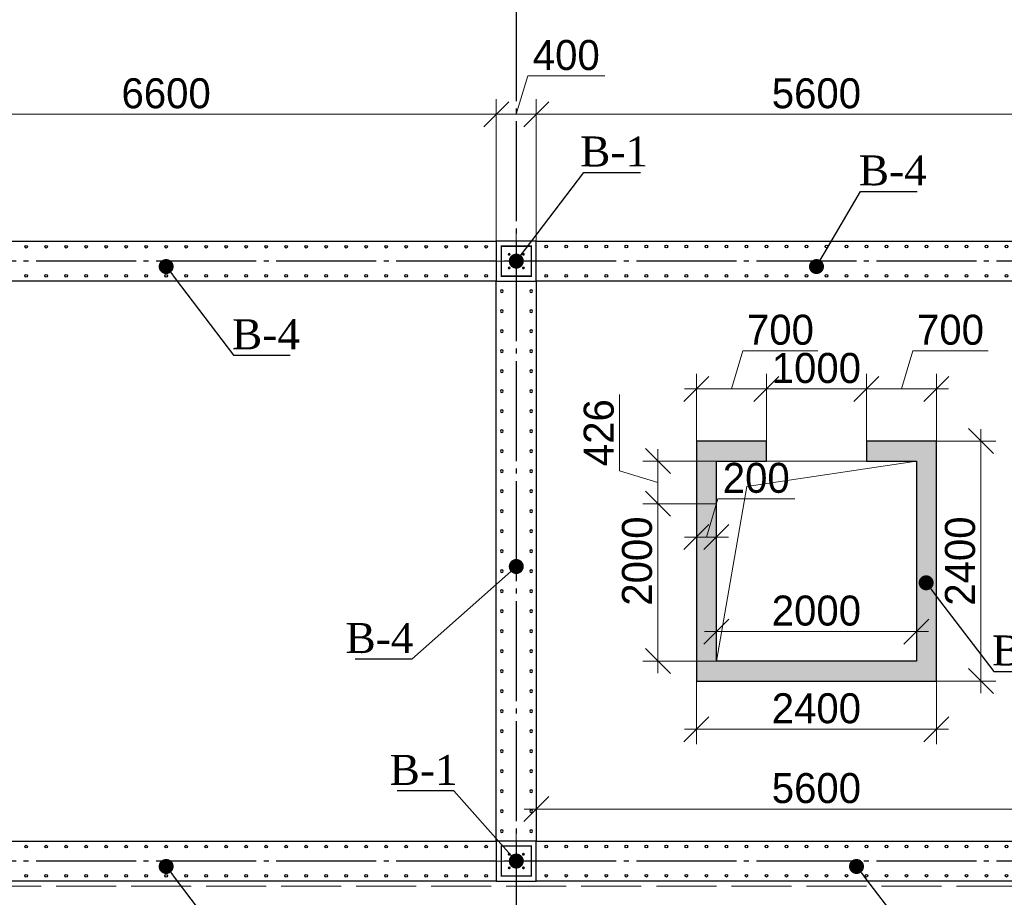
# Model space of a CAD drawing. Header units: millimetres. Extents: x -33345 to 4712671, y -3392 to 121473.
# Tile 175 of 256: x 933500 to 943343, y 70236 to 79013. Entities that reach past the tile are written whole.
import ezdxf
from ezdxf import colors
from ezdxf.entities.mleader import LeaderData, LeaderLine
from ezdxf.math import Vec2, Vec3

# ---------------------------------------------------------------- set-up
doc = ezdxf.new("R2010")
doc.units = ezdxf.units.MM
for name, pattern in [('ACAD_ISO02W100', [15, 12, -3]), ('CENTER2', [28.575, 19.05, -3.175, 3.175, -3.175]), ('ГОСТ 2.303 5', [24, 20, -1.5, 1, -1.5])]:
    doc.linetypes.add(name, pattern=pattern)
for name, color, linetype in [('00-Axes', 1, 'CENTER2'), ('HA', 9, 'Continuous'), ('Штриховка', 7, 'Continuous')]:
    doc.layers.add(name, color=color, linetype=linetype)
for name, color, linetype, lineweight in [('A _Devor rtt', 176, 'Continuous', 30), ('doors', 250, 'Continuous', 5), ('армирование', 150, 'Continuous', 50)]:
    doc.layers.add(name, color=color, linetype=linetype, lineweight=lineweight)
doc.styles.add('RUS text aehalf', font='aehalf.shx', dxfattribs={"width": 0.7, "oblique": 15})
doc.styles.add('Times New Roman', font='times.ttf')
doc.styles.add('X-U-RW-01$0$StyleROMANS', font='GOTHIC.TTF')
doc.dimstyles.new('RUS м100', dxfattribs={"dimscale": 0, "dimtxt": 250, "dimasz": 100, "dimexe": 100, "dimexo": 0, "dimgap": 70, "dimtad": 1, "dimdec": 0, "dimdsep": 46, "dimtxsty": 'RUS text aehalf', "dimblk": 'OBLIQUE', "dimcen": 0.09, "dimdle": 100, "dimclrd": 256, "dimclre": 256, "dimclrt": 256, "dimadec": 1, "dimazin": 2, "dimtfac": 1, "dimtdec": 0, "dimtofl": 0, "dimtmove": 0, "dimatfit": 3, "dimldrblk": 'OBLIQUE', "dimfxl": 300, "dimtolj": 1, "dimtzin": 0, "dimlwd": -1, "dimlwe": -1, "dimarcsym": 0})

# ---------------------------------------------------------------- blocks, each defined once
blk = doc.blocks.new('gfffggfsre')
at = {"layer": '00-Axes', "color": 251, "linetype": 'ГОСТ 2.303 5', "ltscale": 50, "true_color": 0x636466}
for points in [[(13727, 16269.4), (13727, -5825.8)], [(13727, 16269.4), (13727, -5825.8)], [(42327, 10069.4), (-21034.5, 10069.4)], [(42327, 4069.4), (-21034.5, 4069.4)]]:
    blk.add_lwpolyline(points, dxfattribs=at)
blk = doc.blocks.new('column')
at = {"lineweight": 0}
for points in [[(-68.3, 56, -1), (-68.3, 86, -1)], [(68.3, 56, 1), (68.3, 86, 1)], [(-68.3, -56, 1), (-68.3, -86, 1)], [(68.3, -56, -1), (68.3, -86, -1)]]:
    blk.add_hatch(color=0, dxfattribs=at).paths.add_polyline_path(points)
at = {"color": 0, "lineweight": 0}
for p, q in [((0, 300), (0, -300)), ((300, 0), (-300, 0))]:
    blk.add_line(p, q, dxfattribs=at)
at = {"lineweight": 30}
blk.add_lwpolyline([(-200, 200), (200, 200), (200, -200), (-200, -200)], close=True, dxfattribs=at)
at = {"color": 0, "lineweight": 0, "const_width": 15}
blk.add_lwpolyline([(150, -150), (150, 150), (-150, 150), (-150, -150)], close=True, dxfattribs=at)
blk = doc.blocks.new('_Dot')
at = {"color": 0, "linetype": 'ByBlock', "lineweight": -2}
blk.add_line((-0.5, 0), (-1, 0), dxfattribs=at)
at = {"color": 0, "linetype": 'ByBlock', "const_width": 0.5}
blk.add_lwpolyline([(-0.25, 0, 1), (0.25, 0, 1)], format="xyb", close=True, dxfattribs=at)
blk = doc.blocks.new('*U1105')
at = {"layer": 'армирование', "color": 1, "lineweight": 30, "ltscale": 4}
for centre in [(0, 146.2), (0, -146.2)]:
    blk.add_circle(centre, 13.5, dxfattribs=at)
blk = doc.blocks.new('*U1106')
at = {"color": 0, "linetype": 'ByBlock', "lineweight": -2, "transparency": 16777216}
for p in [(0, 0), (200, 0), (400, 0), (600, 0), (800, 0), (1000, 0), (1200, 0), (1400, 0), (1600, 0), (1800, 0), (2000, 0), (2200, 0), (2400, 0), (2600, 0), (2800, 0), (3000, 0), (3200, 0), (3400, 0), (3600, 0), (3800, 0), (4000, 0), (4200, 0), (4400, 0), (4600, 0), (4800, 0), (5000, 0), (5200, 0), (5400, 0)]:
    blk.add_blockref('*U1105', p, dxfattribs=at)
blk = doc.blocks.new('*U1109')
at = {"layer": 'армирование', "color": 1, "lineweight": 30, "ltscale": 4}
for centre in [(0, 146.2), (0, -146.2)]:
    blk.add_circle(centre, 13.5, dxfattribs=at)
blk = doc.blocks.new('*U1110')
at = {"color": 0, "linetype": 'ByBlock', "lineweight": -2, "transparency": 16777216}
for p in [(0, 0), (200, 0), (400, 0), (600, 0), (800, 0), (1000, 0), (1200, 0), (1400, 0), (1600, 0), (1800, 0), (2000, 0), (2200, 0), (2400, 0), (2600, 0), (2800, 0), (3000, 0), (3200, 0), (3400, 0), (3600, 0), (3800, 0), (4000, 0), (4200, 0), (4400, 0), (4600, 0), (4800, 0), (5000, 0), (5200, 0), (5400, 0)]:
    blk.add_blockref('*U1109', p, dxfattribs=at)
blk = doc.blocks.new('*U1111')
at = {"layer": 'армирование', "color": 1, "lineweight": 30, "ltscale": 4}
for centre in [(0, 146.2), (0, -146.2)]:
    blk.add_circle(centre, 13.5, dxfattribs=at)
blk = doc.blocks.new('*U1112')
at = {"color": 0, "linetype": 'ByBlock', "lineweight": -2, "transparency": 16777216}
for p in [(0, 0), (200, 0), (400, 0), (600, 0), (800, 0), (1000, 0), (1200, 0), (1400, 0), (1600, 0), (1800, 0), (2000, 0), (2200, 0), (2400, 0), (2600, 0), (2800, 0), (3000, 0), (3200, 0), (3400, 0), (3600, 0), (3800, 0), (4000, 0), (4200, 0), (4400, 0), (4600, 0), (4800, 0), (5000, 0), (5200, 0), (5400, 0), (5600, 0), (5800, 0), (6000, 0), (6200, 0), (6400, 0)]:
    blk.add_blockref('*U1111', p, dxfattribs=at)
blk = doc.blocks.new('*U1113')
at = {"layer": 'армирование', "color": 1, "lineweight": 30, "ltscale": 4}
for centre in [(0, 146.2), (0, -146.2)]:
    blk.add_circle(centre, 13.5, dxfattribs=at)
blk = doc.blocks.new('*U1114')
at = {"color": 0, "linetype": 'ByBlock', "lineweight": -2, "transparency": 16777216}
for p in [(0, 0), (200, 0), (400, 0), (600, 0), (800, 0), (1000, 0), (1200, 0), (1400, 0), (1600, 0), (1800, 0), (2000, 0), (2200, 0), (2400, 0), (2600, 0), (2800, 0), (3000, 0), (3200, 0), (3400, 0), (3600, 0), (3800, 0), (4000, 0), (4200, 0), (4400, 0), (4600, 0), (4800, 0), (5000, 0), (5200, 0), (5400, 0), (5600, 0), (5800, 0), (6000, 0), (6200, 0), (6400, 0)]:
    blk.add_blockref('*U1113', p, dxfattribs=at)
blk = doc.blocks.new('_Oblique')
at = {"color": 0, "linetype": 'ByBlock', "lineweight": -2}
blk.add_line((-0.5, -0.5), (0.5, 0.5), dxfattribs=at)
blk = doc.blocks.new('*D1261')
at = {"layer": 'Defpoints', "color": 0, "ltscale": 100, "transparency": 16777216}
for p in [(940264.5, 72398.1), (942664.5, 72398.1), (942664.5, 71916.7)]:
    blk.add_point(p, dxfattribs=at)
at = {"layer": 'doors', "ltscale": 100, "transparency": 16777216}
for p, q in [((940264.5, 72398.1), (940264.5, 71766.7)), ((942664.5, 72398.1), (942664.5, 71766.7)), ((940144.5, 71916.7), (942784.5, 71916.7))]:
    blk.add_line(p, q, dxfattribs=at)
at = {"layer": 'doors', "ltscale": 100, "transparency": 16777216, "xscale": 250, "yscale": 250, "zscale": 250, "rotation": 180}
blk.add_blockref('_Oblique', (940264.5, 71916.7), dxfattribs=at)
at = {"layer": 'doors', "ltscale": 100, "transparency": 16777216, "xscale": 250, "yscale": 250, "zscale": 250}
blk.add_blockref('_Oblique', (942664.5, 71916.7), dxfattribs=at)
at = {"layer": 'doors', "lineweight": 13, "ltscale": 100, "transparency": 16777216, "insert": (941464.5, 72124.2), "char_height": 300, "attachment_point": 5, "style": 'X-U-RW-01$0$StyleROMANS'}
blk.add_mtext('\\A1;2400', dxfattribs=at)
blk = doc.blocks.new('*D2821')
at = {"layer": 'Defpoints', "color": 0, "ltscale": 100, "transparency": 16777216}
for p in [(940964.5, 75320), (940264.5, 74798.1), (940964.5, 74798.1)]:
    blk.add_point(p, dxfattribs=at)
at = {"layer": 'doors', "ltscale": 100, "transparency": 16777216}
for p, q in [((940614.5, 75320), (940729.3, 75702.5)), ((940729.3, 75702.5), (941480.3, 75702.5)), ((940264.5, 74798.1), (940264.5, 75470)), ((940964.5, 74798.1), (940964.5, 75470)), ((940144.5, 75320), (941084.5, 75320))]:
    blk.add_line(p, q, dxfattribs=at)
at = {"layer": 'doors', "ltscale": 100, "transparency": 16777216, "xscale": 250, "yscale": 250, "zscale": 250, "rotation": 180}
blk.add_blockref('_Oblique', (940264.5, 75320), dxfattribs=at)
at = {"layer": 'doors', "ltscale": 100, "transparency": 16777216, "xscale": 250, "yscale": 250, "zscale": 250}
blk.add_blockref('_Oblique', (940964.5, 75320), dxfattribs=at)
at = {"layer": 'doors', "lineweight": 13, "ltscale": 100, "transparency": 16777216, "insert": (941104.8, 75910.1), "char_height": 300, "attachment_point": 5, "style": 'X-U-RW-01$0$StyleROMANS'}
blk.add_mtext('\\A1;700', dxfattribs=at)
blk = doc.blocks.new('*D2822')
at = {"layer": 'Defpoints', "color": 0, "ltscale": 100, "transparency": 16777216}
for p in [(941964.5, 75320), (940964.5, 74798.1), (941964.5, 74798.1)]:
    blk.add_point(p, dxfattribs=at)
at = {"layer": 'doors', "ltscale": 100, "transparency": 16777216}
for p, q in [((940964.5, 74798.1), (940964.5, 75470)), ((941964.5, 74798.1), (941964.5, 75470)), ((940844.5, 75320), (942084.5, 75320))]:
    blk.add_line(p, q, dxfattribs=at)
at = {"layer": 'doors', "ltscale": 100, "transparency": 16777216, "xscale": 250, "yscale": 250, "zscale": 250, "rotation": 180}
blk.add_blockref('_Oblique', (940964.5, 75320), dxfattribs=at)
at = {"layer": 'doors', "ltscale": 100, "transparency": 16777216, "xscale": 250, "yscale": 250, "zscale": 250}
blk.add_blockref('_Oblique', (941964.5, 75320), dxfattribs=at)
at = {"layer": 'doors', "lineweight": 13, "ltscale": 100, "transparency": 16777216, "insert": (941464.5, 75527.5), "char_height": 300, "attachment_point": 5, "style": 'X-U-RW-01$0$StyleROMANS'}
blk.add_mtext('\\A1;1000', dxfattribs=at)
blk = doc.blocks.new('*D2823')
at = {"layer": 'Defpoints', "color": 0, "ltscale": 100, "transparency": 16777216}
for p in [(942664.5, 75320), (941964.5, 74798.1), (942664.5, 74798.1)]:
    blk.add_point(p, dxfattribs=at)
at = {"layer": 'doors', "ltscale": 100, "transparency": 16777216}
for p, q in [((942314.5, 75320), (942429.3, 75702.5)), ((942429.3, 75702.5), (943180.3, 75702.5)), ((941964.5, 74798.1), (941964.5, 75470)), ((942664.5, 74798.1), (942664.5, 75470)), ((941844.5, 75320), (942784.5, 75320))]:
    blk.add_line(p, q, dxfattribs=at)
at = {"layer": 'doors', "ltscale": 100, "transparency": 16777216, "xscale": 250, "yscale": 250, "zscale": 250, "rotation": 180}
blk.add_blockref('_Oblique', (941964.5, 75320), dxfattribs=at)
at = {"layer": 'doors', "ltscale": 100, "transparency": 16777216, "xscale": 250, "yscale": 250, "zscale": 250}
blk.add_blockref('_Oblique', (942664.5, 75320), dxfattribs=at)
at = {"layer": 'doors', "lineweight": 13, "ltscale": 100, "transparency": 16777216, "insert": (942804.8, 75910.1), "char_height": 300, "attachment_point": 5, "style": 'X-U-RW-01$0$StyleROMANS'}
blk.add_mtext('\\A1;700', dxfattribs=at)
blk = doc.blocks.new('*D2824')
at = {"layer": 'Defpoints', "color": 0, "ltscale": 100, "transparency": 16777216}
for p in [(940464.5, 74598.1), (939880.4, 72598.1), (940464.5, 72598.1)]:
    blk.add_point(p, dxfattribs=at)
at = {"layer": 'doors', "ltscale": 100, "transparency": 16777216}
for p, q in [((939880.4, 74718.1), (939880.4, 72478.1)), ((940464.5, 74598.1), (939730.4, 74598.1)), ((940464.5, 72598.1), (939730.4, 72598.1))]:
    blk.add_line(p, q, dxfattribs=at)
at = {"layer": 'doors', "ltscale": 100, "transparency": 16777216, "xscale": 250, "yscale": 250, "zscale": 250}
for p, rotation in [((939880.4, 74598.1), 90), ((939880.4, 72598.1), 270)]:
    blk.add_blockref('_Oblique', p, dxfattribs=dict(at, rotation=rotation))
at = {"layer": 'doors', "lineweight": 13, "ltscale": 100, "transparency": 16777216, "insert": (939672.8, 73598.1), "char_height": 300, "attachment_point": 5, "rotation": 90, "style": 'X-U-RW-01$0$StyleROMANS'}
blk.add_mtext('\\A1;2000', dxfattribs=at)
blk = doc.blocks.new('*D1262')
at = {"layer": 'Defpoints', "color": 0, "ltscale": 100, "transparency": 16777216}
for p in [(942664.5, 74798.1), (942664.5, 72398.1), (943109.5, 72398.1)]:
    blk.add_point(p, dxfattribs=at)
at = {"layer": 'doors', "ltscale": 100, "transparency": 16777216}
for p, q in [((943109.5, 74918.1), (943109.5, 72278.1)), ((942664.5, 74798.1), (943259.5, 74798.1)), ((942664.5, 72398.1), (943259.5, 72398.1))]:
    blk.add_line(p, q, dxfattribs=at)
at = {"layer": 'doors', "ltscale": 100, "transparency": 16777216, "xscale": 250, "yscale": 250, "zscale": 250}
for p, rotation in [((943109.5, 74798.1), 90), ((943109.5, 72398.1), 270)]:
    blk.add_blockref('_Oblique', p, dxfattribs=dict(at, rotation=rotation))
at = {"layer": 'doors', "lineweight": 13, "ltscale": 100, "transparency": 16777216, "insert": (942902, 73598.1), "char_height": 300, "attachment_point": 5, "rotation": 90, "style": 'X-U-RW-01$0$StyleROMANS'}
blk.add_mtext('\\A1;2400', dxfattribs=at)
blk = doc.blocks.new('*D2825')
at = {"layer": 'Defpoints', "color": 0, "ltscale": 100, "transparency": 16777216}
for p in [(940464.5, 73273.2), (942464.5, 73273.2), (942464.5, 72893.8)]:
    blk.add_point(p, dxfattribs=at)
at = {"layer": 'doors', "ltscale": 100, "transparency": 16777216}
for p, q in [((940464.5, 73273.2), (940464.5, 72743.8)), ((942464.5, 73273.2), (942464.5, 72743.8)), ((940344.5, 72893.8), (942584.5, 72893.8))]:
    blk.add_line(p, q, dxfattribs=at)
at = {"layer": 'doors', "ltscale": 100, "transparency": 16777216, "xscale": 250, "yscale": 250, "zscale": 250, "rotation": 180}
blk.add_blockref('_Oblique', (940464.5, 72893.8), dxfattribs=at)
at = {"layer": 'doors', "ltscale": 100, "transparency": 16777216, "xscale": 250, "yscale": 250, "zscale": 250}
blk.add_blockref('_Oblique', (942464.5, 72893.8), dxfattribs=at)
at = {"layer": 'doors', "lineweight": 13, "ltscale": 100, "transparency": 16777216, "insert": (941464.5, 73101.3), "char_height": 300, "attachment_point": 5, "style": 'X-U-RW-01$0$StyleROMANS'}
blk.add_mtext('\\A1;2000', dxfattribs=at)
blk = doc.blocks.new('*D1263')
at = {"layer": 'Defpoints', "color": 0, "ltscale": 100, "transparency": 16777216}
for p in [(944264.5, 71118.7), (938664.5, 70798.1), (944264.5, 70798.1)]:
    blk.add_point(p, dxfattribs=at)
at = {"layer": 'doors', "ltscale": 100, "transparency": 16777216}
for p, q in [((938664.5, 70798.1), (938664.5, 71268.7)), ((944264.5, 70798.1), (944264.5, 71268.7)), ((938544.5, 71118.7), (944384.5, 71118.7))]:
    blk.add_line(p, q, dxfattribs=at)
at = {"layer": 'doors', "ltscale": 100, "transparency": 16777216, "xscale": 250, "yscale": 250, "zscale": 250, "rotation": 180}
blk.add_blockref('_Oblique', (938664.5, 71118.7), dxfattribs=at)
at = {"layer": 'doors', "ltscale": 100, "transparency": 16777216, "xscale": 250, "yscale": 250, "zscale": 250}
blk.add_blockref('_Oblique', (944264.5, 71118.7), dxfattribs=at)
at = {"layer": 'doors', "lineweight": 13, "ltscale": 100, "transparency": 16777216, "insert": (941464.5, 71326.2), "char_height": 300, "attachment_point": 5, "style": 'X-U-RW-01$0$StyleROMANS'}
blk.add_mtext('\\A1;5600', dxfattribs=at)
blk = doc.blocks.new('*D2831')
at = {"layer": 'Defpoints', "color": 0, "ltscale": 100, "transparency": 16777216}
for p in [(940464.5, 73838.6), (940264.5, 73734.3), (940464.5, 73734.3)]:
    blk.add_point(p, dxfattribs=at)
at = {"layer": 'doors', "ltscale": 100, "transparency": 16777216}
for p, q in [((940364.5, 73838.6), (940479.3, 74221.1)), ((940479.3, 74221.1), (941247.8, 74221.1)), ((940264.5, 73734.3), (940264.5, 73988.6)), ((940464.5, 73734.3), (940464.5, 73988.6)), ((940144.5, 73838.6), (940584.5, 73838.6))]:
    blk.add_line(p, q, dxfattribs=at)
at = {"layer": 'doors', "ltscale": 100, "transparency": 16777216, "xscale": 250, "yscale": 250, "zscale": 250, "rotation": 180}
blk.add_blockref('_Oblique', (940264.5, 73838.6), dxfattribs=at)
at = {"layer": 'doors', "ltscale": 100, "transparency": 16777216, "xscale": 250, "yscale": 250, "zscale": 250}
blk.add_blockref('_Oblique', (940464.5, 73838.6), dxfattribs=at)
at = {"layer": 'doors', "lineweight": 13, "ltscale": 100, "transparency": 16777216, "insert": (940863.5, 74428.7), "char_height": 300, "attachment_point": 5, "style": 'X-U-RW-01$0$StyleROMANS'}
blk.add_mtext('\\A1;200', dxfattribs=at)
blk = doc.blocks.new('*D2850')
at = {"layer": 'Defpoints', "color": 0, "ltscale": 100, "transparency": 16777216}
for p in [(938264.5, 78067.3), (931664.5, 76798.1), (938264.5, 76798.1)]:
    blk.add_point(p, dxfattribs=at)
at = {"layer": 'doors', "ltscale": 100, "transparency": 16777216}
for p, q in [((931664.5, 76798.1), (931664.5, 78217.3)), ((938264.5, 76798.1), (938264.5, 78217.3)), ((931544.5, 78067.3), (938384.5, 78067.3))]:
    blk.add_line(p, q, dxfattribs=at)
at = {"layer": 'doors', "ltscale": 100, "transparency": 16777216, "xscale": 250, "yscale": 250, "zscale": 250, "rotation": 180}
blk.add_blockref('_Oblique', (931664.5, 78067.3), dxfattribs=at)
at = {"layer": 'doors', "ltscale": 100, "transparency": 16777216, "xscale": 250, "yscale": 250, "zscale": 250}
blk.add_blockref('_Oblique', (938264.5, 78067.3), dxfattribs=at)
at = {"layer": 'doors', "lineweight": 13, "ltscale": 100, "transparency": 16777216, "insert": (934964.5, 78274.9), "char_height": 300, "attachment_point": 5, "style": 'X-U-RW-01$0$StyleROMANS'}
blk.add_mtext('\\A1;6600', dxfattribs=at)
blk = doc.blocks.new('*D2851')
at = {"layer": 'Defpoints', "color": 0, "ltscale": 100, "transparency": 16777216}
for p in [(938664.5, 78067.3), (938264.5, 76798.1), (938664.5, 76798.1)]:
    blk.add_point(p, dxfattribs=at)
at = {"layer": 'doors', "ltscale": 100, "transparency": 16777216}
for p, q in [((938464.5, 78067.3), (938579.3, 78449.9)), ((938579.3, 78449.9), (939349.6, 78449.9)), ((938264.5, 76798.1), (938264.5, 78217.3)), ((938664.5, 76798.1), (938664.5, 78217.3)), ((938144.5, 78067.3), (938784.5, 78067.3))]:
    blk.add_line(p, q, dxfattribs=at)
at = {"layer": 'doors', "ltscale": 100, "transparency": 16777216, "xscale": 250, "yscale": 250, "zscale": 250, "rotation": 180}
blk.add_blockref('_Oblique', (938264.5, 78067.3), dxfattribs=at)
at = {"layer": 'doors', "ltscale": 100, "transparency": 16777216, "xscale": 250, "yscale": 250, "zscale": 250}
blk.add_blockref('_Oblique', (938664.5, 78067.3), dxfattribs=at)
at = {"layer": 'doors', "lineweight": 13, "ltscale": 100, "transparency": 16777216, "insert": (938964.5, 78657.4), "char_height": 300, "attachment_point": 5, "style": 'X-U-RW-01$0$StyleROMANS'}
blk.add_mtext('\\A1;400', dxfattribs=at)
blk = doc.blocks.new('*D2852')
at = {"layer": 'Defpoints', "color": 0, "ltscale": 100, "transparency": 16777216}
for p in [(944264.5, 78067.3), (938664.5, 76798.1), (944264.5, 76798.1)]:
    blk.add_point(p, dxfattribs=at)
at = {"layer": 'doors', "ltscale": 100, "transparency": 16777216}
for p, q in [((938664.5, 76798.1), (938664.5, 78217.3)), ((944264.5, 76798.1), (944264.5, 78217.3)), ((938544.5, 78067.3), (944384.5, 78067.3))]:
    blk.add_line(p, q, dxfattribs=at)
at = {"layer": 'doors', "ltscale": 100, "transparency": 16777216, "xscale": 250, "yscale": 250, "zscale": 250, "rotation": 180}
blk.add_blockref('_Oblique', (938664.5, 78067.3), dxfattribs=at)
at = {"layer": 'doors', "ltscale": 100, "transparency": 16777216, "xscale": 250, "yscale": 250, "zscale": 250}
blk.add_blockref('_Oblique', (944264.5, 78067.3), dxfattribs=at)
at = {"layer": 'doors', "lineweight": 13, "ltscale": 100, "transparency": 16777216, "insert": (941464.5, 78274.9), "char_height": 300, "attachment_point": 5, "style": 'X-U-RW-01$0$StyleROMANS'}
blk.add_mtext('\\A1;5600', dxfattribs=at)
blk = doc.blocks.new('*U1115')
at = {"layer": 'армирование', "color": 1, "lineweight": 30, "ltscale": 4}
for centre in [(0, 146.2), (0, -146.2)]:
    blk.add_circle(centre, 13.5, dxfattribs=at)
blk = doc.blocks.new('*U1116')
at = {"color": 0, "linetype": 'ByBlock', "lineweight": -2, "transparency": 16777216}
for p in [(0, 0), (200, 0), (400, 0), (600, 0), (800, 0), (1000, 0), (1200, 0), (1400, 0), (1600, 0), (1800, 0), (2000, 0), (2200, 0), (2400, 0), (2600, 0), (2800, 0), (3000, 0), (3200, 0), (3400, 0), (3600, 0), (3800, 0), (4000, 0), (4200, 0), (4400, 0), (4600, 0), (4800, 0), (5000, 0), (5200, 0), (5400, 0)]:
    blk.add_blockref('*U1115', p, dxfattribs=at)
blk = doc.blocks.new('*D2957')
at = {"layer": 'Defpoints', "color": 0, "ltscale": 100, "transparency": 16777216}
for p in [(940464.5, 74598.1), (939880.4, 74171.9), (940464.5, 74171.9)]:
    blk.add_point(p, dxfattribs=at)
at = {"layer": 'doors', "ltscale": 100, "transparency": 16777216}
for p, q in [((939497.8, 74499.8), (939497.8, 75265.2)), ((939880.4, 74718.1), (939880.4, 74051.9)), ((940464.5, 74598.1), (939730.4, 74598.1)), ((939880.4, 74385), (939497.8, 74499.8)), ((940464.5, 74171.9), (939730.4, 74171.9))]:
    blk.add_line(p, q, dxfattribs=at)
at = {"layer": 'doors', "ltscale": 100, "transparency": 16777216, "xscale": 250, "yscale": 250, "zscale": 250}
for p, rotation in [((939880.4, 74598.1), 90), ((939880.4, 74171.9), 270)]:
    blk.add_blockref('_Oblique', p, dxfattribs=dict(at, rotation=rotation))
at = {"layer": 'doors', "lineweight": 13, "ltscale": 100, "transparency": 16777216, "insert": (939290.3, 74882.5), "char_height": 300, "attachment_point": 5, "rotation": 90, "style": 'X-U-RW-01$0$StyleROMANS'}
blk.add_mtext('\\A1;426', dxfattribs=at)

msp = doc.modelspace()

# ---------------------------------------------------------------- hatches: boundary and pattern name
at = {"layer": 'Штриховка', "lineweight": 13, "ltscale": 100, "true_color": 0x991b1e}
h = msp.add_hatch(dxfattribs=at)
h.set_pattern_fill('AR-SAND', color=244, scale=2)
h.set_pattern_definition([(37.5, (44817632.49, -22640276.79), (-3.20006259, 97.88264747), [0, -77.216, 0, -86.36, 0, -82.55]), (7.5, (44817632.49, -22640276.79), (89.90465663, 143.3650201), [0, -41.656, 0, -69.596, 0, -26.67]), (327.5, (44817570.005, -22640276.79), (158.19847405, 0.28743694), [0, -25.4, 0, -91.44, 0, -119.38]), (317.5, (44817570, -22640276.79), (152.7112905, 44.58586465), [0, -12.7, 0, -59.944, 0, -68.58])])
h.paths.add_polyline_path([(929464.523, 74598.107), (927464.523, 74598.107), (927464.523, 74098.107), (927264.523, 74098.107), (927264.523, 74798.107), (929664.523, 74798.107), (929664.523, 72398.107), (927264.523, 72398.107), (927264.523, 73098.107), (927464.523, 73098.107), (927464.523, 72598.107), (929464.523, 72598.107)])
h.paths.add_polyline_path([(940464.523, 72598.107), (940464.523, 74598.107), (940964.523, 74598.107), (940964.523, 74798.107), (940264.523, 74798.107), (940264.523, 72398.107), (942664.523, 72398.107), (942664.523, 74798.107), (941964.523, 74798.107), (941964.523, 74598.107), (942464.523, 74598.107), (942464.523, 72598.107)])

# ---------------------------------------------------------------- linework, layer by layer
at = {"color": 5, "linetype": 'ACAD_ISO02W100', "lineweight": 15, "ltscale": 50}
msp.add_lwpolyline([(906864.523, 70348.107), (906864.523, 83198.107), (967464.523, 83198.107), (967464.523, 70348.107)], close=True, dxfattribs=at)
at = {"color": 0, "lineweight": 13, "ltscale": 100}
msp.add_lwpolyline([(940464.523, 74598.107), (942464.523, 74598.107), (942464.523, 72598.107), (940464.523, 72598.107)], close=True, dxfattribs=at)
msp.add_lwpolyline([(942464.523, 74598.107), (940770.452, 74343.377), (940464.523, 72598.107)], dxfattribs=at)
at = {"layer": 'A _Devor rtt', "color": 192, "lineweight": 30, "ltscale": 10}
msp.add_lwpolyline([(940464.523, 72598.107), (940464.523, 74598.107), (940964.523, 74598.107), (940964.523, 74798.107), (940264.523, 74798.107), (940264.523, 72398.107), (942664.523, 72398.107), (942664.523, 74798.107), (941964.523, 74798.107), (941964.523, 74598.107), (942464.523, 74598.107), (942464.523, 72598.107)], close=True, dxfattribs=at)
at = {"layer": 'HA', "color": 250, "lineweight": 30, "ltscale": 100}
for points in [[(931664.523, 76798.107), (938264.523, 76798.107), (938264.523, 76398.107), (931664.523, 76398.107)], [(938664.523, 76798.107), (944264.523, 76798.107), (944264.523, 76398.107), (938664.523, 76398.107)], [(938264.523, 76398.107), (938664.523, 76398.107), (938664.523, 70798.107), (938264.523, 70798.107)], [(931664.523, 70798.107), (938264.523, 70798.107), (938264.523, 70398.107), (931664.523, 70398.107)], [(938664.523, 70398.107), (938664.523, 70798.107), (944264.523, 70798.107), (944264.523, 70398.107)]]:
    msp.add_lwpolyline(points, close=True, dxfattribs=at)

# ---------------------------------------------------------------- block references
at = {"color": 244, "lineweight": 50, "true_color": 0x991b1e}
msp.add_blockref('gfffggfsre', (924737.559, 66528.7), dxfattribs=at)
at = {"xscale": -1, "rotation": 270}
for p in [(938464.523, 76598.107), (938464.523, 76598.107), (938464.523, 70598.107), (938464.523, 70598.107)]:
    msp.add_blockref('column', p, dxfattribs=at)
at = {"color": 0, "lineweight": 13}
for name, p in [('*U1112', (931764.523, 76596.165)), ('*U1110', (938764.523, 76598.107)), ('*U1114', (931764.523, 70596.165)), ('*U1116', (938764.523, 70598.107))]:
    msp.add_blockref(name, p, dxfattribs=at)
at = {"color": 0, "lineweight": 13, "xscale": -1, "rotation": 90}
msp.add_blockref('*U1106', (938466.466, 76298.107), dxfattribs=at)

# ---------------------------------------------------------------- dimensions: what is measured, and where the dimension line sits
at = {"layer": 'doors', "color": 0, "lineweight": 13, "ltscale": 100}
for base, p1, p2, picture, middle in [((938664.523, 78067.322), (938264.523, 76798.107), (938664.523, 76798.107), '*D2851', (938629.287, 78657.413)), ((938264.523, 78067.322), (931664.523, 76798.107), (938264.523, 76798.107), '*D2850', (934964.523, 78274.868)), ((944264.523, 78067.322), (938664.523, 76798.107), (944264.523, 76798.107), '*D2852', (941464.523, 78274.868)), ((940964.523, 75319.997), (940264.523, 74798.107), (940964.523, 74798.107), '*D2821', (940779.287, 75910.089)), ((942664.523, 75319.997), (941964.523, 74798.107), (942664.523, 74798.107), '*D2823', (942479.287, 75910.089)), ((941964.523, 75319.997), (940964.523, 74798.107), (941964.523, 74798.107), '*D2822', (941464.523, 75527.543)), ((940464.523, 73838.594), (940264.523, 73734.302), (940464.523, 73734.302), '*D2831', (940529.287, 74428.686)), ((942464.523, 72893.778), (940464.523, 73273.228), (942464.523, 73273.228), '*D2825', (941464.523, 73101.324)), ((942664.523, 71916.69), (940264.523, 72398.107), (942664.523, 72398.107), '*D1261', (941464.523, 72124.235)), ((944264.523, 71118.703), (938664.523, 70798.107), (944264.523, 70798.107), '*D1263', (941464.523, 71326.249))]:
    dim = msp.add_linear_dim(base=base, p1=p1, p2=p2, dimstyle='RUS м100', override={"dimscale": 1, "dimtxt": 300, "dimasz": 250, "dimexe": 150, "dimgap": 50, "dimtxsty": 'X-U-RW-01$0$StyleROMANS', "dimdle": 120, "dimtmove": 1}, dxfattribs=at)
    dim.commit()
    dim.dimension.update_dxf_attribs({"geometry": picture, "text_midpoint": middle})
for base, p1, p2, picture, middle in [((939880.361, 74171.928), (940464.523, 74598.107), (940464.523, 74171.928), '*D2957', (939290.27, 74549.781)), ((943109.54, 72398.107), (942664.523, 74798.107), (942664.523, 72398.107), '*D1262', (942901.994, 73598.107)), ((939880.361, 72598.107), (940464.523, 74598.107), (940464.523, 72598.107), '*D2824', (939672.816, 73598.107))]:
    dim = msp.add_linear_dim(base=base, p1=p1, p2=p2, angle=90, dimstyle='RUS м100', override={"dimscale": 1, "dimtxt": 300, "dimasz": 250, "dimexe": 150, "dimgap": 50, "dimtxsty": 'X-U-RW-01$0$StyleROMANS', "dimdle": 120, "dimtmove": 1}, dxfattribs=at)
    dim.commit()
    dim.dimension.update_dxf_attribs({"geometry": picture, "text_midpoint": middle})

# ---------------------------------------------------------------- leaders
ml = msp.add_multileader_mtext('Standard')
ml.set_content('\\pxt11;В-1', color=256, style='Times New Roman')
ml.set_leader_properties()
ml.set_arrow_properties(name='DOT')
ml.build(insert=Vec2(0, 0))
ml.multileader.update_dxf_attribs({"has_dogleg": 0, "text_left_attachment_type": 6, "text_right_attachment_type": 6, "dogleg_length": 0.36, "arrow_head_size": 150})
ctx = ml.context
ctx.base_point, ctx.char_height, ctx.arrow_head_size, ctx.plane_origin = Vec3(939139.276, 77484.786), 300, 150, Vec3(935529.503, 72988.692)
ctx.left_attachment, ctx.right_attachment, ctx.text_align_type = 6, 6, 1
notes = []
notes.append((ctx, [(0, (1, 1, 0), (939138.916, 77484.786), (1, 0), 0.36, [(1, [(938464.523, 76598.107)], 0, [])])]))
ctx.mtext.insert, ctx.mtext.width, ctx.mtext.alignment, ctx.mtext.flow_direction = Vec3(939442.79, 77844.786), 558.68226, 2, 5
ml = msp.add_multileader_mtext('Standard')
ml.set_content('\\pxt11;В-4', color=256, style='Times New Roman')
ml.set_leader_properties()
ml.set_arrow_properties(name='DOT')
ml.build(insert=Vec2(0, 0))
ml.multileader.update_dxf_attribs({"has_dogleg": 0, "text_left_attachment_type": 6, "text_right_attachment_type": 6, "dogleg_length": 0.36, "arrow_head_size": 150})
ctx = ml.context
ctx.base_point, ctx.char_height, ctx.arrow_head_size, ctx.plane_origin = Vec3(941905.969, 77295.365), 300, 150, Vec3(938530.378, 80152.92)
ctx.left_attachment, ctx.right_attachment, ctx.text_align_type = 6, 6, 1
notes.append((ctx, [(0, (1, 1, 0), (941905.609, 77295.365), (1, 0), 0.36, [(1, [(941465.399, 76543.504)], 0, [])])]))
ctx.mtext.insert, ctx.mtext.width, ctx.mtext.alignment, ctx.mtext.flow_direction = Vec3(942228.841, 77655.365), 558.68226, 2, 5
ml = msp.add_multileader_mtext('Standard')
ml.set_content('\\pxt11;В-4', color=256, style='Times New Roman')
ml.set_leader_properties()
ml.set_arrow_properties(name='DOT')
ml.build(insert=Vec2(0, 0))
ml.multileader.update_dxf_attribs({"has_dogleg": 0, "text_left_attachment_type": 6, "text_right_attachment_type": 6, "dogleg_length": 0.36, "arrow_head_size": 150})
ctx = ml.context
ctx.base_point, ctx.char_height, ctx.arrow_head_size, ctx.plane_origin = Vec3(935639.276, 75657.279), 300, 150, Vec3(932029.503, 80153.373)
ctx.left_attachment, ctx.right_attachment, ctx.text_align_type = 6, 6, 1
notes.append((ctx, [(0, (1, 1, 0), (935638.916, 75657.279), (1, 0), 0.36, [(1, [(934964.523, 76543.958)], 0, [])])]))
ctx.mtext.insert, ctx.mtext.width, ctx.mtext.alignment, ctx.mtext.flow_direction = Vec3(935962.149, 76017.279), 558.68226, 2, 5
ml = msp.add_multileader_mtext('Standard')
ml.set_content('\\pxt11;В-4', color=256, style='Times New Roman')
ml.set_leader_properties()
ml.set_arrow_properties(name='DOT')
ml.build(insert=Vec2(0, 0))
ml.multileader.update_dxf_attribs({"has_dogleg": 0, "text_left_attachment_type": 6, "text_right_attachment_type": 6, "dogleg_length": 0.36, "arrow_head_size": 150})
ctx = ml.context
ctx.base_point, ctx.char_height, ctx.arrow_head_size, ctx.plane_origin = Vec3(936774.522, 72618.564), 300, 150, Vec3(935529.503, 77153.373)
ctx.left_attachment, ctx.right_attachment, ctx.text_align_type = 6, 6, 1
notes.append((ctx, [(1, (1, 1, 0), (937420.627, 72618.564), (-1, 0), 0.36, [(1, [(938464.523, 73543.958)], 0, [])])]))
ctx.mtext.insert, ctx.mtext.width, ctx.mtext.alignment, ctx.mtext.flow_direction = Vec3(937097.395, 72978.564), 558.68226, 2, 5
ml = msp.add_multileader_mtext('Standard')
ml.set_content('\\pxt11;В-6', color=256, style='Times New Roman')
ml.set_leader_properties()
ml.set_arrow_properties(name='DOT')
ml.build(insert=Vec2(0, 0))
ml.multileader.update_dxf_attribs({"has_dogleg": 0, "text_left_attachment_type": 6, "text_right_attachment_type": 6, "dogleg_length": 0.36, "arrow_head_size": 150})
ctx = ml.context
ctx.base_point, ctx.char_height, ctx.arrow_head_size, ctx.plane_origin = Vec3(943236.637, 72494.261), 300, 150, Vec3(939626.863, 76990.355)
ctx.left_attachment, ctx.right_attachment, ctx.text_align_type = 6, 6, 1
notes.append((ctx, [(0, (1, 1, 0), (943236.277, 72494.261), (1, 0), 0.36, [(1, [(942561.884, 73380.939)], 0, [])])]))
ctx.mtext.insert, ctx.mtext.width, ctx.mtext.alignment, ctx.mtext.flow_direction = Vec3(943558.644, 72854.261), 558.68226, 2, 5
ml = msp.add_multileader_mtext('Standard')
ml.set_content('\\pxt11;В-1', color=256, style='Times New Roman')
ml.set_leader_properties()
ml.set_arrow_properties(name='DOT')
ml.build(insert=Vec2(0, 0))
ml.multileader.update_dxf_attribs({"has_dogleg": 0, "text_left_attachment_type": 6, "text_right_attachment_type": 6, "dogleg_length": 0.36, "arrow_head_size": 150})
ctx = ml.context
ctx.base_point, ctx.char_height, ctx.arrow_head_size, ctx.plane_origin = Vec3(937234.551, 71300.338), 300, 150, Vec3(935529.503, 66988.692)
ctx.left_attachment, ctx.right_attachment, ctx.text_align_type = 6, 6, 1
notes.append((ctx, [(1, (1, 1, 0), (937841.939, 71300.338), (-1, 0), 0.36, [(1, [(938464.523, 70598.107)], 0, [])])]))
ctx.mtext.insert, ctx.mtext.width, ctx.mtext.alignment, ctx.mtext.flow_direction = Vec3(937538.065, 71660.338), 558.68226, 2, 5
ml = msp.add_multileader_mtext('Standard')
ml.set_content('\\pxt11;В-4', color=256, style='Times New Roman')
ml.set_leader_properties()
ml.set_arrow_properties(name='DOT')
ml.build(insert=Vec2(0, 0))
ml.multileader.update_dxf_attribs({"has_dogleg": 0, "text_left_attachment_type": 6, "text_right_attachment_type": 6, "dogleg_length": 0.36, "arrow_head_size": 150})
ctx = ml.context
ctx.base_point, ctx.char_height, ctx.arrow_head_size, ctx.plane_origin = Vec3(935639.276, 69657.279), 300, 150, Vec3(932029.503, 74153.373)
ctx.left_attachment, ctx.right_attachment, ctx.text_align_type = 6, 6, 1
notes.append((ctx, [(0, (1, 1, 0), (935638.916, 69657.279), (1, 0), 0.36, [(1, [(934964.523, 70543.958)], 0, [])])]))
ctx.mtext.insert, ctx.mtext.width, ctx.mtext.alignment, ctx.mtext.flow_direction = Vec3(935962.149, 70017.279), 558.68226, 2, 5
ml = msp.add_multileader_mtext('Standard')
ml.set_content('\\pxt11;В-4', color=256, style='Times New Roman')
ml.set_leader_properties()
ml.set_arrow_properties(name='DOT')
ml.build(insert=Vec2(0, 0))
ml.multileader.update_dxf_attribs({"has_dogleg": 0, "text_left_attachment_type": 6, "text_right_attachment_type": 6, "dogleg_length": 0.36, "arrow_head_size": 150})
ctx = ml.context
ctx.base_point, ctx.char_height, ctx.arrow_head_size, ctx.plane_origin = Vec3(942540.264, 69657.279), 300, 150, Vec3(938930.49, 74153.373)
ctx.left_attachment, ctx.right_attachment, ctx.text_align_type = 6, 6, 1
notes.append((ctx, [(0, (1, 1, 0), (942539.904, 69657.279), (1, 0), 0.36, [(1, [(941865.511, 70543.958)], 0, [])])]))
ctx.mtext.insert, ctx.mtext.width, ctx.mtext.alignment, ctx.mtext.flow_direction = Vec3(942863.136, 70017.279), 558.68226, 2, 5
for ctx, leaders in notes:
    for number, flags, end, landing, length, lines in leaders:
        leader = LeaderData()
        leader.index, (leader.has_last_leader_line, leader.has_dogleg_vector, leader.attachment_direction) = number, flags
        leader.last_leader_point, leader.dogleg_vector, leader.dogleg_length = Vec3(end), Vec3(landing), length
        for number, points, colour, breaks in lines:
            line = LeaderLine()
            line.index, line.vertices, line.color, line.breaks = number, Vec3.list(points), colors.encode_raw_color(colour), breaks
            leader.lines.append(line)
        ctx.leaders.append(leader)

doc.saveas('drawing.dxf')
